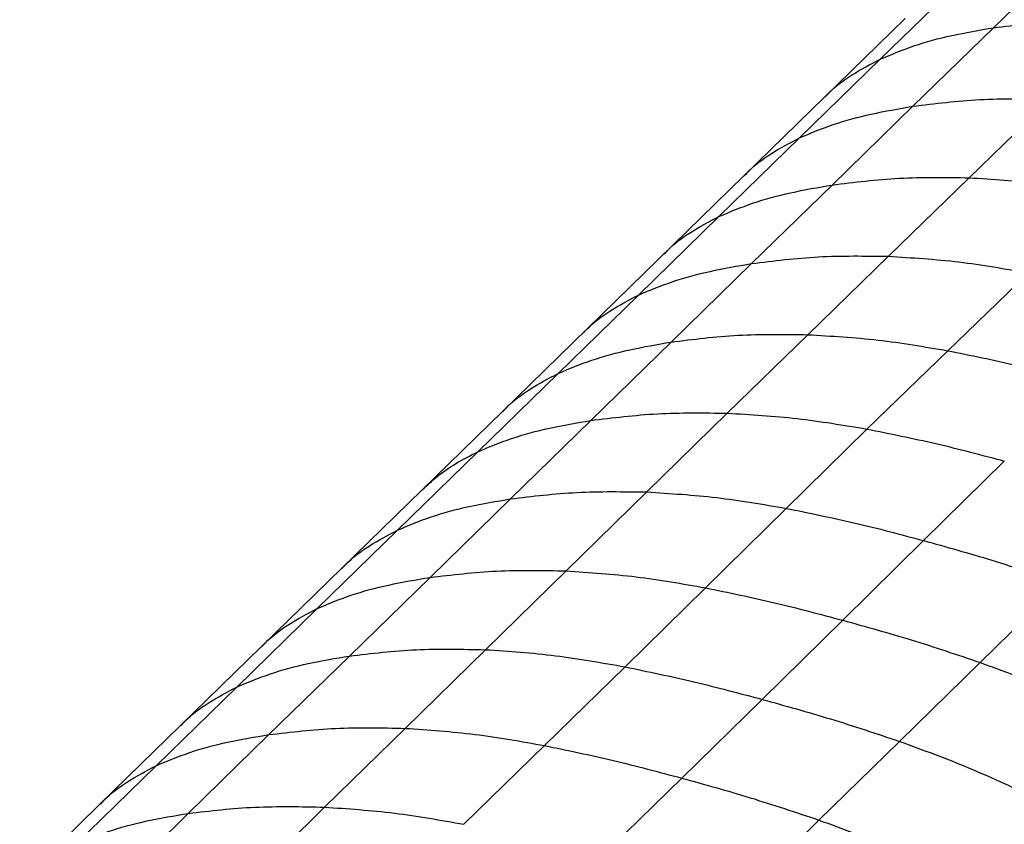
# Paper-space layout '_Trimetric' of a CAD drawing. Header units: millimetres. Extents: x -437 to 644, y -96 to 907.
# Tile 4 of 14: x -356 to -214, y 584 to 699. Entities that reach past the tile are written whole.
import ezdxf

# ---------------------------------------------------------------- set-up
doc = ezdxf.new("R2010")
doc.units = ezdxf.units.MM

psp = doc.layouts.new('_Trimetric')

# ---------------------------------------------------------------- linework, layer by layer
at = {"color": 7, "linetype": 'Continuous', "lineweight": 25}
for p, q in [((-204.21, 709.22), (-215.81, 697.99)), ((-220.48, 704.75), (-232.06, 693.47)), ((-228.47, 699.31), (-240.04, 688.03)), ((-215.81, 697.99), (-227.38, 686.71)), ((-232.06, 693.47), (-243.64, 682.18)), ((-240.04, 688.03), (-251.61, 676.74)), ((-207.7, 687.74), (-219.27, 676.45)), ((-227.38, 686.71), (-238.95, 675.41)), ((-243.64, 682.18), (-255.21, 670.89)), ((-251.61, 676.74), (-286.28, 642.9)), ((-219.27, 676.45), (-230.85, 665.17)), ((-238.95, 675.41), (-250.51, 664.13)), ((-255.21, 670.89), (-266.76, 659.61)), ((-230.85, 665.17), (-242.43, 653.92)), ((-250.51, 664.13), (-262.06, 652.86)), ((-210.77, 662.8), (-222.36, 651.62)), ((-266.76, 659.61), (-278.29, 648.35)), ((-242.43, 653.92), (-254.01, 642.65)), ((-262.06, 652.86), (-273.6, 641.6)), ((-222.36, 651.62), (-233.97, 640.37)), ((-278.29, 648.35), (-289.82, 637.1)), ((-286.28, 642.9), (-297.81, 631.64)), ((-265.57, 631.33), (-254.01, 642.65)), ((-285.14, 630.34), (-273.6, 641.6)), ((-245.55, 628.98), (-233.97, 640.37)), ((-301.34, 625.86), (-289.82, 637.1)), ((-225.84, 624.36), (-214.24, 635.78)), ((-297.81, 631.64), (-309.34, 620.39)), ((-277.13, 620), (-265.57, 631.33)), ((-296.68, 619.06), (-285.14, 630.34)), ((-257.11, 617.57), (-245.55, 628.98)), ((-312.87, 614.6), (-301.34, 625.86)), ((-237.41, 612.91), (-225.84, 624.36)), ((-309.34, 620.39), (-344.01, 586.55)), ((-288.69, 608.69), (-277.13, 620)), ((-308.24, 607.78), (-296.68, 619.06)), ((-217.7, 606.85), (-206.11, 618.26)), ((-268.67, 606.22), (-257.11, 617.57)), ((-324.43, 603.32), (-312.87, 614.6)), ((-248.98, 601.55), (-237.41, 612.91)), ((-300.26, 597.39), (-288.69, 608.69)), ((-319.81, 596.49), (-308.24, 607.78)), ((-229.28, 595.52), (-217.7, 606.85)), ((-280.24, 594.92), (-268.67, 606.22)), ((-336, 592.03), (-324.43, 603.32)), ((-260.55, 590.25), (-248.98, 601.55)), ((-311.83, 586.08), (-300.26, 597.39)), ((-331.39, 585.18), (-319.81, 596.49)), ((-240.84, 584.22), (-229.28, 595.52)), ((-291.82, 583.62), (-280.24, 594.92)), ((-347.57, 580.73), (-336, 592.03)), ((-272.12, 578.94), (-260.55, 590.25)), ((-344.01, 586.55), (-355.58, 575.25)), ((-323.42, 574.66), (-311.83, 586.08)), ((-342.96, 573.8), (-331.39, 585.18)), ((-252.42, 572.91), (-240.84, 584.22))]:
    psp.add_line(p, q, dxfattribs=at)
for points, knots in [([(-215.81, 697.99), (-212.62, 698.39), (-206.2, 699.18), (-199.5, 699.07), (-196.13, 699.02)], [0, 0, 0, 0, 0.496019, 1, 1, 1, 1]), ([(-232.06, 693.47), (-230.47, 694.14), (-227.18, 695.52), (-221.71, 696.98), (-217.81, 697.65), (-215.8, 697.99)], [0, 0, 0, 0, 0.31349, 0.648054, 1, 1, 1, 1]), ([(-240, 688), (-239.83, 688.19), (-238.71, 689.42), (-236.11, 691.34), (-233.45, 692.74), (-232.06, 693.47)], [0, 0, 0, 0, 0.079807, 0.520475, 1, 1, 1, 1]), ([(-227.38, 686.71), (-224.2, 687.1), (-217.78, 687.9), (-211.08, 687.79), (-207.7, 687.74)], [0, 0, 0, 0, 0.496029, 1, 1, 1, 1]), ([(-243.64, 682.18), (-242.05, 682.85), (-238.75, 684.23), (-233.28, 685.69), (-229.38, 686.36), (-227.38, 686.71)], [0, 0, 0, 0, 0.3134867, 0.6480518, 1, 1, 1, 1]), ([(-251.57, 676.71), (-251.4, 676.89), (-250.29, 678.13), (-247.68, 680.05), (-245.02, 681.45), (-243.64, 682.18)], [0, 0, 0, 0, 0.079827, 0.520476, 1, 1, 1, 1]), ([(-238.95, 675.41), (-235.77, 675.81), (-229.35, 676.6), (-222.65, 676.5), (-219.27, 676.45)], [0, 0, 0, 0, 0.496025, 1, 1, 1, 1]), ([(-219.27, 676.45), (-215.92, 676.24), (-209.28, 675.82), (-202.54, 674.63), (-199.2, 674.04)], [0, 0, 0, 0, 0.505047, 1, 1, 1, 1]), ([(-255.21, 670.89), (-253.61, 671.55), (-250.32, 672.93), (-244.85, 674.4), (-240.95, 675.07), (-238.95, 675.41)], [0, 0, 0, 0, 0.3134838, 0.6480465, 1, 1, 1, 1]), ([(-263.14, 665.41), (-262.97, 665.6), (-261.85, 666.83), (-259.25, 668.75), (-256.59, 670.16), (-255.21, 670.89)], [0, 0, 0, 0, 0.079838, 0.52048, 1, 1, 1, 1]), ([(-250.51, 664.13), (-247.33, 664.53), (-240.91, 665.32), (-234.22, 665.22), (-230.85, 665.17)], [0, 0, 0, 0, 0.4960249, 1, 1, 1, 1]), ([(-230.85, 665.17), (-227.49, 664.97), (-220.86, 664.56), (-214.11, 663.38), (-210.77, 662.8)], [0, 0, 0, 0, 0.505009, 1, 1, 1, 1]), ([(-266.76, 659.61), (-265.17, 660.28), (-261.88, 661.65), (-256.41, 663.11), (-252.51, 663.79), (-250.51, 664.13)], [0, 0, 0, 0, 0.313488, 0.648057, 1, 1, 1, 1]), ([(-274.7, 654.13), (-274.53, 654.32), (-273.41, 655.55), (-270.8, 657.47), (-268.15, 658.88), (-266.76, 659.61)], [0, 0, 0, 0, 0.079835, 0.52048, 1, 1, 1, 1]), ([(-262.06, 652.86), (-258.88, 653.26), (-252.48, 654.05), (-245.79, 653.97), (-242.43, 653.92)], [0, 0, 0, 0, 0.496018, 1, 1, 1, 1]), ([(-242.43, 653.92), (-239.08, 653.72), (-232.45, 653.34), (-225.7, 652.19), (-222.36, 651.62)], [0, 0, 0, 0, 0.5049303, 1, 1, 1, 1]), ([(-278.29, 648.35), (-276.7, 649.02), (-273.41, 650.39), (-267.95, 651.85), (-264.06, 652.52), (-262.06, 652.86)], [0, 0, 0, 0, 0.31349, 0.648044, 1, 1, 1, 1]), ([(-222.36, 651.62), (-219.06, 650.95), (-212.49, 649.63), (-205.91, 647.88), (-202.63, 647.01)], [0, 0, 0, 0, 0.502408, 1, 1, 1, 1]), ([(-286.24, 642.86), (-286.07, 643.05), (-284.95, 644.29), (-282.34, 646.21), (-279.68, 647.62), (-278.3, 648.35)], [0, 0, 0, 0, 0.079861, 0.52049, 1, 1, 1, 1]), ([(-273.6, 641.6), (-270.43, 641.99), (-264.04, 642.78), (-257.37, 642.69), (-254.01, 642.65)], [0, 0, 0, 0, 0.496017, 1, 1, 1, 1]), ([(-254.01, 642.65), (-250.66, 642.45), (-244.05, 642.07), (-237.31, 640.93), (-233.97, 640.37)], [0, 0, 0, 0, 0.50489, 1, 1, 1, 1]), ([(-289.82, 637.1), (-288.23, 637.77), (-284.94, 639.15), (-279.48, 640.6), (-275.6, 641.26), (-273.6, 641.6)], [0, 0, 0, 0, 0.313494, 0.648047, 1, 1, 1, 1]), ([(-233.97, 640.37), (-230.67, 639.71), (-224.1, 638.4), (-217.51, 636.65), (-214.24, 635.78)], [0, 0, 0, 0, 0.50236, 1, 1, 1, 1]), ([(-297.8, 631.63), (-297.1, 632.28), (-295.6, 633.67), (-292.94, 635.52), (-290.88, 636.56), (-289.82, 637.1)], [0, 0, 0, 0, 0.295792, 0.636408, 1, 1, 1, 1]), ([(-285.14, 630.34), (-281.97, 630.72), (-275.59, 631.49), (-268.93, 631.38), (-265.57, 631.33)], [0, 0, 0, 0, 0.496018, 1, 1, 1, 1]), ([(-265.57, 631.33), (-262.23, 631.12), (-255.62, 630.72), (-248.89, 629.56), (-245.55, 628.98)], [0, 0, 0, 0, 0.50493, 1, 1, 1, 1]), ([(-301.34, 625.86), (-299.75, 626.52), (-296.46, 627.9), (-291.01, 629.34), (-287.13, 630), (-285.14, 630.34)], [0, 0, 0, 0, 0.31349, 0.648044, 1, 1, 1, 1]), ([(-245.55, 628.98), (-242.26, 628.31), (-235.69, 626.99), (-229.11, 625.23), (-225.84, 624.36)], [0, 0, 0, 0, 0.502408, 1, 1, 1, 1]), ([(-309.31, 620.35), (-309.13, 620.54), (-308, 621.79), (-305.38, 623.72), (-302.72, 625.13), (-301.34, 625.86)], [0, 0, 0, 0, 0.079784, 0.52045, 1, 1, 1, 1]), ([(-225.84, 624.36), (-222.56, 623.45), (-215.98, 621.63), (-209.41, 619.39), (-206.11, 618.26)], [0, 0, 0, 0, 0.497587, 1, 1, 1, 1]), ([(-296.68, 619.06), (-293.52, 619.44), (-287.14, 620.2), (-280.48, 620.07), (-277.13, 620)], [0, 0, 0, 0, 0.496025, 1, 1, 1, 1]), ([(-277.13, 620), (-273.79, 619.78), (-267.18, 619.35), (-260.45, 618.16), (-257.11, 617.57)], [0, 0, 0, 0, 0.505009, 1, 1, 1, 1]), ([(-312.87, 614.6), (-311.28, 615.27), (-307.99, 616.64), (-302.55, 618.08), (-298.67, 618.73), (-296.68, 619.06)], [0, 0, 0, 0, 0.313488, 0.648057, 1, 1, 1, 1]), ([(-257.11, 617.57), (-253.82, 616.89), (-247.26, 615.54), (-240.69, 613.78), (-237.41, 612.91)], [0, 0, 0, 0, 0.5025111, 1, 1, 1, 1]), ([(-320.85, 609.09), (-320.67, 609.28), (-319.54, 610.53), (-316.92, 612.46), (-314.26, 613.87), (-312.87, 614.6)], [0, 0, 0, 0, 0.079787, 0.520455, 1, 1, 1, 1]), ([(-237.41, 612.91), (-234.14, 612), (-227.57, 610.18), (-221, 607.97), (-217.7, 606.85)], [0, 0, 0, 0, 0.497486, 1, 1, 1, 1]), ([(-308.24, 607.78), (-305.08, 608.15), (-298.71, 608.9), (-292.05, 608.76), (-288.69, 608.69)], [0, 0, 0, 0, 0.496025, 1, 1, 1, 1]), ([(-288.69, 608.69), (-285.35, 608.47), (-278.74, 608.02), (-272.01, 606.82), (-268.67, 606.22)], [0, 0, 0, 0, 0.505047, 1, 1, 1, 1]), ([(-324.43, 603.32), (-322.84, 603.99), (-319.55, 605.36), (-314.11, 606.8), (-310.23, 607.45), (-308.24, 607.78)], [0, 0, 0, 0, 0.313484, 0.648047, 1, 1, 1, 1]), ([(-217.7, 606.85), (-214.36, 605.63), (-207.61, 603.16), (-200.98, 599.99), (-197.63, 598.39)], [0, 0, 0, 0, 0.4949833, 1, 1, 1, 1]), ([(-268.67, 606.22), (-265.38, 605.54), (-258.82, 604.18), (-252.25, 602.42), (-248.98, 601.55)], [0, 0, 0, 0, 0.502555, 1, 1, 1, 1]), ([(-332.41, 597.81), (-332.23, 598), (-331.1, 599.24), (-328.47, 601.18), (-325.81, 602.59), (-324.43, 603.32)], [0, 0, 0, 0, 0.079786, 0.520452, 1, 1, 1, 1]), ([(-248.98, 601.55), (-245.71, 600.64), (-239.14, 598.83), (-232.57, 596.62), (-229.28, 595.52)], [0, 0, 0, 0, 0.497445, 1, 1, 1, 1]), ([(-319.81, 596.49), (-316.65, 596.86), (-310.27, 597.61), (-303.61, 597.47), (-300.26, 597.39)], [0, 0, 0, 0, 0.496029, 1, 1, 1, 1]), ([(-300.26, 597.39), (-296.92, 597.17), (-290.31, 596.72), (-283.57, 595.52), (-280.24, 594.92)], [0, 0, 0, 0, 0.50505, 1, 1, 1, 1]), ([(-336, 592.03), (-334.41, 592.7), (-331.12, 594.07), (-325.68, 595.51), (-321.8, 596.15), (-319.81, 596.49)], [0, 0, 0, 0, 0.313487, 0.648052, 1, 1, 1, 1]), ([(-229.28, 595.52), (-225.94, 594.3), (-219.19, 591.84), (-212.55, 588.68), (-209.2, 587.09)], [0, 0, 0, 0, 0.494951, 1, 1, 1, 1]), ([(-280.24, 594.92), (-276.95, 594.24), (-270.39, 592.88), (-263.82, 591.12), (-260.55, 590.25)], [0, 0, 0, 0, 0.502561, 1, 1, 1, 1]), ([(-343.97, 586.51), (-343.8, 586.71), (-342.67, 587.95), (-340.04, 589.89), (-337.38, 591.3), (-336, 592.03)], [0, 0, 0, 0, 0.079788, 0.520456, 1, 1, 1, 1]), ([(-260.55, 590.25), (-257.28, 589.34), (-250.7, 587.53), (-244.14, 585.32), (-240.84, 584.22)], [0, 0, 0, 0, 0.497437, 1, 1, 1, 1]), ([(-331.39, 585.18), (-328.22, 585.55), (-321.85, 586.3), (-315.19, 586.15), (-311.83, 586.08)], [0, 0, 0, 0, 0.496019, 1, 1, 1, 1]), ([(-311.83, 586.08), (-308.5, 585.86), (-301.89, 585.41), (-295.15, 584.21), (-291.82, 583.62)], [0, 0, 0, 0, 0.505034, 1, 1, 1, 1]), ([(-347.57, 580.73), (-345.98, 581.4), (-342.69, 582.77), (-337.25, 584.2), (-333.37, 584.85), (-331.39, 585.18)], [0, 0, 0, 0, 0.3134896, 0.6480541, 1, 1, 1, 1]), ([(-240.84, 584.22), (-237.51, 583), (-230.76, 580.54), (-224.12, 577.38), (-220.77, 575.79)], [0, 0, 0, 0, 0.4949459, 1, 1, 1, 1])]:
    psp.add_open_spline(points, degree=3, knots=knots, dxfattribs=at)

doc.saveas('drawing.dxf')
